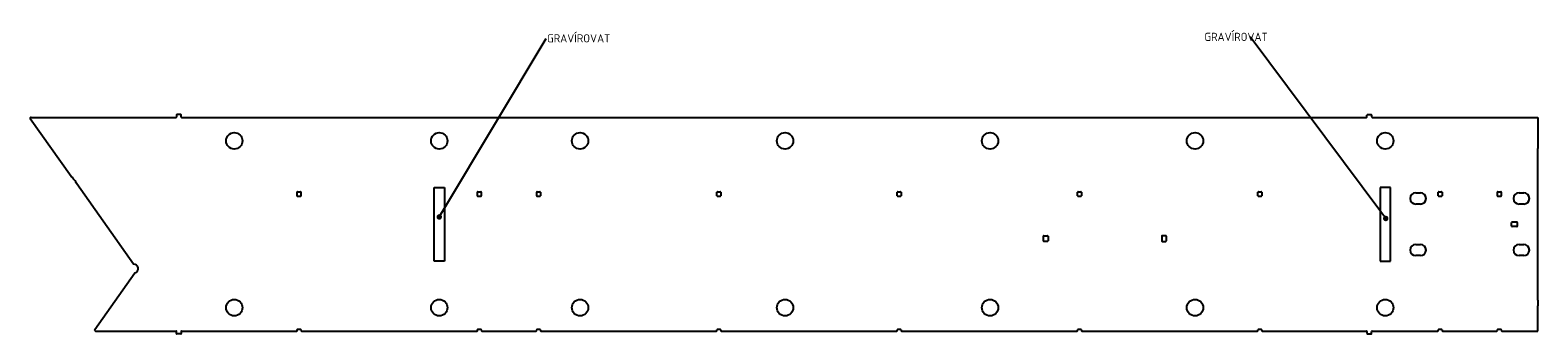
# Model space of a CAD drawing. Header units: millimetres. Extents: x -99 to 3111, y -320 to 328.
import ezdxf
from ezdxf import colors
from ezdxf.entities.mleader import LeaderData, LeaderLine
from ezdxf.lldxf.tags import DXFTag
from ezdxf.math import Vec2, Vec3

# ---------------------------------------------------------------- set-up
doc = ezdxf.new("R2010")
doc.units = ezdxf.units.MM
doc.layers.add('100', color=7, linetype='Continuous')
doc.layers.add('Default', color=7, linetype='Continuous')
tags = doc.linetypes.add('PHANTOM2', pattern=[31.75, 15.875, -3.175, 3.175, -3.175, 3.175, -3.175]).pattern_tags.tags
tags[14:15] = [DXFTag(74, 4), DXFTag(75, 0), DXFTag(340, '0'), DXFTag(46, 0.0), DXFTag(50, 0.0), DXFTag(44, 0.0), DXFTag(45, 0.0)]
tags[12:13] = [DXFTag(74, 4), DXFTag(75, 0), DXFTag(340, '0'), DXFTag(46, 0.0), DXFTag(50, 0.0), DXFTag(44, 0.0), DXFTag(45, 0.0)]
tags[10:11] = [DXFTag(74, 4), DXFTag(75, 0), DXFTag(340, '0'), DXFTag(46, 0.0), DXFTag(50, 0.0), DXFTag(44, 0.0), DXFTag(45, 0.0)]
tags[8:9] = [DXFTag(74, 4), DXFTag(75, 0), DXFTag(340, '0'), DXFTag(46, 0.0), DXFTag(50, 0.0), DXFTag(44, 0.0), DXFTag(45, 0.0)]
tags[6:7] = [DXFTag(74, 4), DXFTag(75, 0), DXFTag(340, '0'), DXFTag(46, 0.0), DXFTag(50, 0.0), DXFTag(44, 0.0), DXFTag(45, 0.0)]
tags[4:5] = [DXFTag(74, 4), DXFTag(75, 0), DXFTag(340, '0'), DXFTag(46, 0.0), DXFTag(50, 0.0), DXFTag(44, 0.0), DXFTag(45, 0.0)]

# ---------------------------------------------------------------- blocks, each defined once
blk = doc.blocks.new('_DOT')
at = {"color": 0}
blk.add_line((0, 0), (-1, 0), dxfattribs=at)
at = {"color": 0, "const_width": 0.333}
blk.add_lwpolyline([(-0.1665, 0, 1), (0.1665, 0, 1)], format="xyb", close=True, dxfattribs=at)

msp = doc.modelspace()

# ---------------------------------------------------------------- linework, layer by layer
at = {"layer": '100', "color": 7, "linetype": 'Continuous'}
for p, q in [((-12.056363, 15.923803), (-98.92115, 138.769102)), ((-97.288157, 141.923803), (-96.252881, 141.923803)), ((-96.252881, 141.923803), (211.348138, 141.923803)), ((212.348138, 146.923803), (212.348138, 142.923803)), ((221.348138, 147.923803), (213.348138, 147.923803)), ((222.348138, 142.923803), (222.348138, 146.923803)), ((223.348138, 141.923803), (2746.348138, 141.923803)), ((2747.348138, 142.923803), (2747.348138, 146.923803)), ((2748.348138, 147.923803), (2756.348138, 147.923803)), ((2757.348138, 146.923803), (2757.348138, 142.923803)), ((2758.348138, 141.923803), (3111.348138, 141.923803)), ((3111.348138, 141.923803), (3111.348138, 87.923803)), ((3111.348138, -247.923803), (3111.348138, 75.923803)), ((120.93391, -171.026119), (0, 0)), ((469.348138, -25.5), (469.348138, -17.5)), ((470.348138, -16.5), (476.348138, -16.5)), ((476.348138, -26.5), (470.348138, -26.5)), ((477.348138, -17.5), (477.348138, -25.5)), ((853.348138, -25.5), (853.348138, -17.5)), ((854.348138, -16.5), (860.348138, -16.5)), ((860.348138, -26.5), (854.348138, -26.5)), ((861.348138, -17.5), (861.348138, -25.5)), ((979.348138, -25.5), (979.348138, -17.5)), ((980.348138, -16.5), (986.348138, -16.5)), ((986.348138, -26.5), (980.348138, -26.5)), ((987.348138, -17.5), (987.348138, -25.5)), ((1363.348138, -25.5), (1363.348138, -17.5)), ((1364.348138, -16.5), (1370.348138, -16.5)), ((1370.348138, -26.5), (1364.348138, -26.5)), ((1371.348138, -17.5), (1371.348138, -25.5)), ((1747.348138, -25.5), (1747.348138, -17.5)), ((1748.348138, -16.5), (1754.348138, -16.5)), ((1754.348138, -26.5), (1748.348138, -26.5)), ((1755.348138, -17.5), (1755.348138, -25.5)), ((2131.348138, -25.5), (2131.348138, -17.5)), ((2132.348138, -16.5), (2138.348138, -16.5)), ((2138.348138, -26.5), (2132.348138, -26.5)), ((2139.348138, -17.5), (2139.348138, -25.5)), ((2515.348138, -25.5), (2515.348138, -17.5)), ((2516.348138, -16.5), (2522.348138, -16.5)), ((2522.348138, -26.5), (2516.348138, -26.5)), ((2523.348138, -17.5), (2523.348138, -25.5)), ((2851.348138, -19), (2861.348138, -19)), ((2899.348138, -25.5), (2899.348138, -17.5)), ((2900.348138, -16.5), (2906.348138, -16.5)), ((2906.348138, -26.5), (2900.348138, -26.5)), ((2907.348138, -17.5), (2907.348138, -25.5)), ((3025.348138, -25.5), (3025.348138, -17.5)), ((3026.348138, -16.5), (3032.348138, -16.5)), ((3032.348138, -26.5), (3026.348138, -26.5)), ((3033.348138, -17.5), (3033.348138, -25.5)), ((3071.348138, -19), (3081.348138, -19)), ((2861.348138, -43), (2851.348138, -43)), ((3081.348138, -43), (3071.348138, -43)), ((3055.348138, -90), (3055.348138, -82)), ((3056.348138, -81), (3066.348138, -81)), ((3066.348138, -91), (3056.348138, -91)), ((3067.348138, -82), (3067.348138, -90)), ((2058.348138, -121.5), (2058.348138, -111.5)), ((2059.348138, -110.5), (2067.348138, -110.5)), ((2067.348138, -122.5), (2059.348138, -122.5)), ((2068.348138, -111.5), (2068.348138, -121.5)), ((2310.348138, -111.5), (2310.348138, -121.5)), ((2319.348138, -110.5), (2311.348138, -110.5)), ((2311.348138, -122.5), (2319.348138, -122.5)), ((2320.348138, -121.5), (2320.348138, -111.5)), ((2851.348138, -129), (2861.348138, -129)), ((2861.348138, -153), (2851.348138, -153)), ((3071.348138, -129), (3081.348138, -129)), ((3081.348138, -153), (3071.348138, -153)), ((38.27885, -310.769102), (123.96089, -189.596459)), ((3111.348138, -313.923803), (3111.348138, -259.923803)), ((39.911843, -313.923803), (211.348138, -313.923803)), ((212.348138, -318.923803), (212.348138, -314.923803)), ((221.348138, -319.923803), (213.348138, -319.923803)), ((222.348138, -314.923803), (222.348138, -318.923803)), ((223.348138, -313.923803), (468.348138, -313.923803)), ((469.348138, -312.923803), (469.348138, -310.923803)), ((470.348138, -309.923803), (476.348138, -309.923803)), ((477.348138, -310.923803), (477.348138, -312.923803)), ((478.348138, -313.923803), (852.348138, -313.923803)), ((853.348138, -312.923803), (853.348138, -310.923803)), ((854.348138, -309.923803), (860.348138, -309.923803)), ((861.348138, -310.923803), (861.348138, -312.923803)), ((862.348138, -313.923803), (978.348138, -313.923803)), ((979.348138, -312.923803), (979.348138, -310.923803)), ((980.348138, -309.923803), (986.348138, -309.923803)), ((987.348138, -310.923803), (987.348138, -312.923803)), ((988.348138, -313.923803), (1362.348138, -313.923803)), ((1363.348138, -312.923803), (1363.348138, -310.923803)), ((1364.348138, -309.923803), (1370.348138, -309.923803)), ((1371.348138, -310.923803), (1371.348138, -312.923803)), ((1372.348138, -313.923803), (1746.348138, -313.923803)), ((1747.348138, -312.923803), (1747.348138, -310.923803)), ((1748.348138, -309.923803), (1754.348138, -309.923803)), ((1755.348138, -310.923803), (1755.348138, -312.923803)), ((1756.348138, -313.923803), (2130.348138, -313.923803)), ((2131.348138, -312.923803), (2131.348138, -310.923803)), ((2132.348138, -309.923803), (2138.348138, -309.923803)), ((2139.348138, -310.923803), (2139.348138, -312.923803)), ((2140.348138, -313.923803), (2514.348138, -313.923803)), ((2515.348138, -312.923803), (2515.348138, -310.923803)), ((2516.348138, -309.923803), (2522.348138, -309.923803)), ((2523.348138, -310.923803), (2523.348138, -312.923803)), ((2524.348138, -313.923803), (2746.348138, -313.923803)), ((2747.348138, -314.923803), (2747.348138, -318.923803)), ((2748.348138, -319.923803), (2756.348138, -319.923803)), ((2757.348138, -318.923803), (2757.348138, -314.923803)), ((2758.348138, -313.923803), (2898.348138, -313.923803)), ((2899.348138, -312.923803), (2899.348138, -310.923803)), ((2900.348138, -309.923803), (2906.348138, -309.923803)), ((2907.348138, -310.923803), (2907.348138, -312.923803)), ((2908.348138, -313.923803), (3024.348138, -313.923803)), ((3025.348138, -312.923803), (3025.348138, -310.923803)), ((3026.348138, -309.923803), (3032.348138, -309.923803)), ((3033.348138, -310.923803), (3033.348138, -312.923803)), ((3034.348138, -313.923803), (3111.348138, -313.923803))]:
    msp.add_line(p, q, dxfattribs=at)
at = {"layer": '100', "color": 7, "linetype": 'PHANTOM2'}
for p, q in [((760.848138, -164.5), (760.848138, -7.5)), ((760.848138, -7.5), (782.848138, -7.5)), ((782.848138, -7.5), (782.848138, -164.5)), ((2775.348138, -7.5), (2775.348138, -164.5)), ((2797.348138, -7.5), (2775.348138, -7.5)), ((2797.348138, -164.5), (2797.348138, -7.5)), ((782.848138, -164.5), (760.848138, -164.5)), ((2775.348138, -164.5), (2797.348138, -164.5))]:
    msp.add_line(p, q, dxfattribs=at)
at = {"layer": '100', "color": 7, "linetype": 'Continuous'}
for centre in [(335.348138, 91.923803), (771.848138, 91.923803), (1071.848138, 91.923803), (1508.348138, 91.923803), (1944.848138, 91.923803), (2381.348138, 91.923803), (2786.348138, 91.923803), (335.348138, -263.923803), (771.848138, -263.923803), (1071.848138, -263.923803), (1508.348138, -263.923803), (1944.848138, -263.923803), (2381.348138, -263.923803), (2786.348138, -263.923803)]:
    msp.add_circle(centre, 17.5, dxfattribs=at)
for centre, radius, start, end in [((-97.288157, 139.923803), 2, 90, 215.264403), ((211.348138, 142.923803), 1, 270, 0), ((213.348138, 146.923803), 1, 90, 180), ((221.348138, 146.923803), 1, 0, 90), ((223.348138, 142.923803), 1, 180, 270), ((2746.348138, 142.923803), 1, 270, 0), ((2748.348138, 146.923803), 1, 90, 180), ((2756.348138, 146.923803), 1, 0, 90), ((2758.348138, 142.923803), 1, 180, 270), ((-45.08807, -21.611407), 49.999857, 36.739928, 48.651601), ((-45.087879, -21.611385), 49.999688, 25.60919, 36.740038), ((470.348138, -17.5), 1, 90, 180), ((470.348138, -25.5), 1, 180, 270), ((476.348138, -17.5), 1, 0, 90), ((476.348138, -25.5), 1, 270, 0), ((854.348138, -17.5), 1, 90, 180), ((854.348138, -25.5), 1, 180, 270), ((860.348138, -17.5), 1, 0, 90), ((860.348138, -25.5), 1, 270, 0), ((980.348138, -17.5), 1, 90, 180), ((980.348138, -25.5), 1, 180, 270), ((986.348138, -17.5), 1, 0, 90), ((986.348138, -25.5), 1, 270, 0), ((1364.348138, -17.5), 1, 90, 180), ((1364.348138, -25.5), 1, 180, 270), ((1370.348138, -17.5), 1, 0, 90), ((1370.348138, -25.5), 1, 270, 0), ((1748.348138, -17.5), 1, 90, 180), ((1748.348138, -25.5), 1, 180, 270), ((1754.348138, -17.5), 1, 0, 90), ((1754.348138, -25.5), 1, 270, 360), ((2132.348138, -17.5), 1, 90, 180), ((2132.348138, -25.5), 1, 180, 270), ((2138.348138, -17.5), 1, 0, 90), ((2138.348138, -25.5), 1, 270, 0), ((2516.348138, -17.5), 1, 90, 180), ((2516.348138, -25.5), 1, 180, 270), ((2522.348138, -17.5), 1, 0, 90), ((2522.348138, -25.5), 1, 270, 0), ((2851.348138, -31), 12, 90, 270), ((2861.348138, -31), 12, 270, 90), ((2900.348138, -17.5), 1, 90, 180), ((2900.348138, -25.5), 1, 180, 270), ((2906.348138, -17.5), 1, 0, 90), ((2906.348138, -25.5), 1, 270, 360), ((3026.348138, -17.5), 1, 90, 180), ((3026.348138, -25.5), 1, 180, 270), ((3032.348138, -17.5), 1, 0, 90), ((3032.348138, -25.5), 1, 270, 360), ((3071.348138, -31), 12, 90, 270), ((3081.348138, -31), 12, 270, 90), ((3056.348138, -82), 1, 90, 180), ((3056.348138, -90), 1, 180, 270), ((3066.348138, -82), 1, 0, 90), ((3066.348138, -90), 1, 270, 0), ((2059.348138, -111.5), 1, 90, 180), ((2059.348138, -121.5), 1, 180, 270), ((2067.348138, -111.5), 1, 0, 90), ((2067.348138, -121.5), 1, 270, 0), ((2311.348138, -111.5), 1, 90, 180), ((2311.348138, -121.5), 1, 180, 270), ((2319.348138, -111.5), 1, 0, 90), ((2319.348138, -121.5), 1, 270, 0), ((2851.348138, -141), 12, 90, 270), ((2861.348138, -141), 12, 270, 90), ((3071.348138, -141), 12, 90, 270), ((3081.348138, -141), 12, 270, 90), ((121.143637, -180.523803), 9.5, 287.250683, 91.264997), ((39.911843, -311.923803), 2, 144.735597, 270), ((211.348138, -314.923803), 1, 0, 90), ((213.348138, -318.923803), 1, 180, 270), ((221.348138, -318.923803), 1, 270, 0), ((223.348138, -314.923803), 1, 90, 180), ((468.348138, -312.923803), 1, 270, 0), ((470.348138, -310.923803), 1, 90, 180), ((476.348138, -310.923803), 1, 0, 90), ((478.348138, -312.923803), 1, 180, 270), ((852.348138, -312.923803), 1, 270, 0), ((854.348138, -310.923803), 1, 90, 180), ((860.348138, -310.923803), 1, 0, 90), ((862.348138, -312.923803), 1, 180, 270), ((978.348138, -312.923803), 1, 270, 0), ((980.348138, -310.923803), 1, 90, 180), ((986.348138, -310.923803), 1, 0, 90), ((988.348138, -312.923803), 1, 180, 270), ((1362.348138, -312.923803), 1, 270, 0), ((1364.348138, -310.923803), 1, 90, 180), ((1370.348138, -310.923803), 1, 0, 90), ((1372.348138, -312.923803), 1, 180, 270), ((1746.348138, -312.923803), 1, 270, 0), ((1748.348138, -310.923803), 1, 90, 180), ((1754.348138, -310.923803), 1, 0, 90), ((1756.348138, -312.923803), 1, 180, 270), ((2130.348138, -312.923803), 1, 270, 0), ((2132.348138, -310.923803), 1, 90, 180), ((2138.348138, -310.923803), 1, 0, 90), ((2140.348138, -312.923803), 1, 180, 270), ((2514.348138, -312.923803), 1, 270, 0), ((2516.348138, -310.923803), 1, 90, 180), ((2522.348138, -310.923803), 1, 0, 90), ((2524.348138, -312.923803), 1, 180, 270), ((2746.348138, -314.923803), 1, 0, 90), ((2748.348138, -318.923803), 1, 180, 270), ((2756.348138, -318.923803), 1, 270, 0), ((2758.348138, -314.923803), 1, 90, 180), ((2898.348138, -312.923803), 1, 270, 0), ((2900.348138, -310.923803), 1, 90, 180), ((2906.348138, -310.923803), 1, 0, 90), ((2908.348138, -312.923803), 1, 180, 270), ((3024.348138, -312.923803), 1, 270, 0), ((3026.348138, -310.923803), 1, 90, 180), ((3032.348138, -310.923803), 1, 0, 90), ((3034.348138, -312.923803), 1, 180, 270)]:
    msp.add_arc(centre, radius, start, end, dxfattribs=at)
at = {"layer": 'Default', "color": 7, "linetype": 'Continuous'}
for p, q in [((3111.348138, 87.923803), (3111.348138, 75.923803)), ((3111.348138, -247.923803), (3111.348138, -259.923803))]:
    msp.add_line(p, q, dxfattribs=at)

# ---------------------------------------------------------------- leaders
ml = msp.add_multileader_mtext('Standard', dxfattribs=at)
ml.set_content('{\\pxsm0.9;\\fSolid Edge ISO CE|b0||i0||c0|p34;\\W1.;GRAVÍROVAT\\P}', color=256)
ml.set_leader_properties()
ml.set_arrow_properties(name='DOT')
ml.build(insert=Vec2(0, 0))
ml.multileader.update_dxf_attribs({"dogleg_length": 0, "arrow_head_size": 17.5})
ctx = ml.context
ctx.base_point, ctx.char_height, ctx.arrow_head_size = Vec3(999.447948, 303.81396), 17.5, 17.5
notes = []
notes.append((ctx, [(0, (1, 1, 0), (999.447948, 310.56396), (1, 0), 0, [(0, [(771.848138, -70.44467)], 0, [])])]))
ctx.mtext.insert = Vec3(1001.447948, 319.40146)
ml = msp.add_multileader_mtext('Standard', dxfattribs=at)
ml.set_content('{\\pxsm0.9;\\fSolid Edge ISO CE|b0||i0||c0|p34;\\W1.;GRAVÍROVAT\\P}', color=256)
ml.set_leader_properties()
ml.set_arrow_properties(name='DOT')
ml.build(insert=Vec2(0, 0))
ml.multileader.update_dxf_attribs({"dogleg_length": 0, "arrow_head_size": 17.5})
ctx = ml.context
ctx.base_point, ctx.char_height, ctx.arrow_head_size = Vec3(2399.329769, 306.989445), 17.5, 17.5
notes.append((ctx, [(0, (1, 1, 0), (2498.547269, 313.739445), (-1, 0), 0, [(0, [(2787.454781, -73.701606)], 0, [])])]))
ctx.mtext.insert = Vec3(2401.329769, 322.576945)
for ctx, leaders in notes:
    for number, flags, end, landing, length, lines in leaders:
        leader = LeaderData()
        leader.index, (leader.has_last_leader_line, leader.has_dogleg_vector, leader.attachment_direction) = number, flags
        leader.last_leader_point, leader.dogleg_vector, leader.dogleg_length = Vec3(end), Vec3(landing), length
        for number, points, colour, breaks in lines:
            line = LeaderLine()
            line.index, line.vertices, line.color, line.breaks = number, Vec3.list(points), colors.encode_raw_color(colour), breaks
            leader.lines.append(line)
        ctx.leaders.append(leader)

doc.saveas('drawing.dxf')
